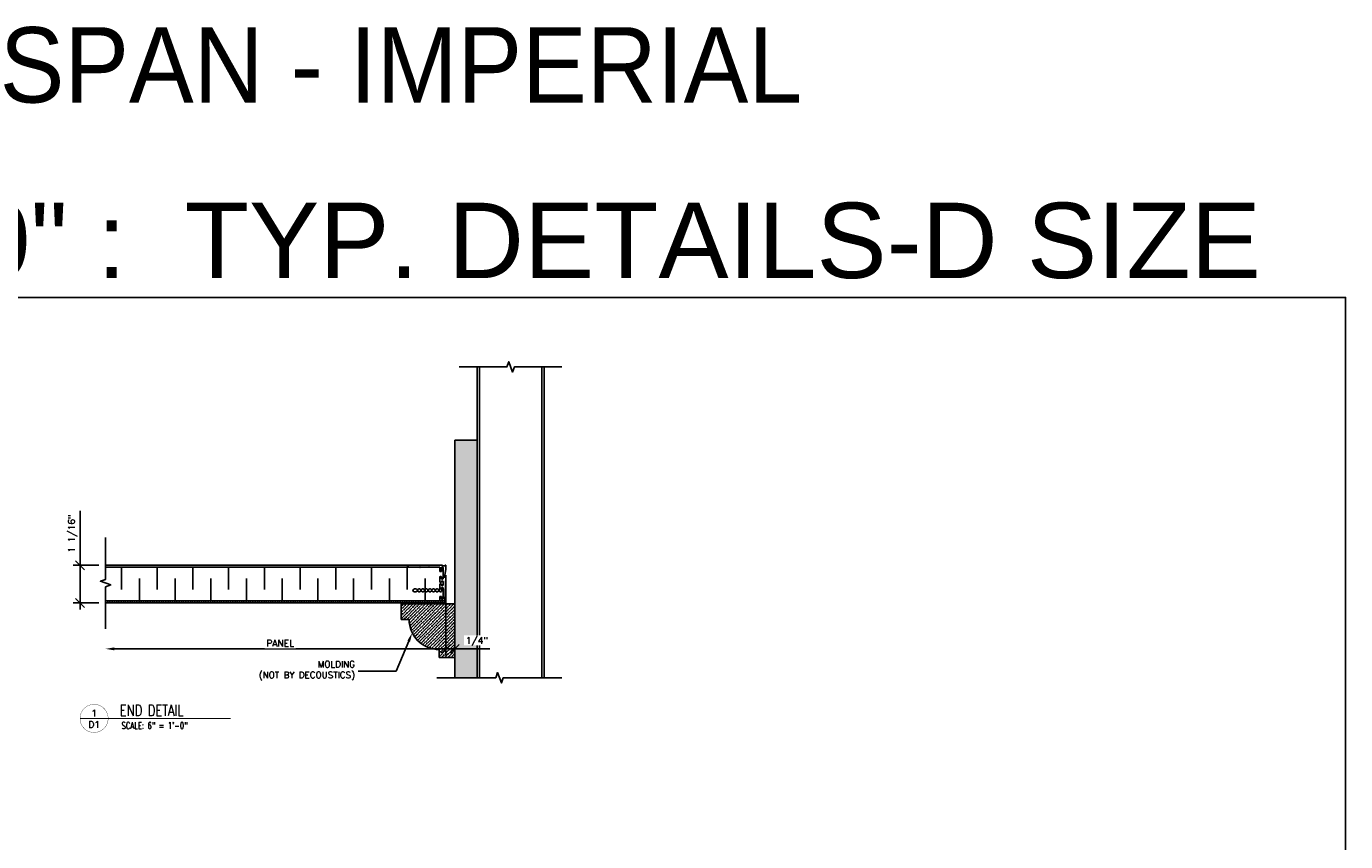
# Model space of a CAD drawing. Header units: inches. Extents: x -2964 to -2795, y 3276 to 3354.
# Tile 8 of 9: x -2931 to -2894, y 3331 to 3354. Entities that reach past the tile are written whole.
import ezdxf
from ezdxf import colors
from ezdxf.entities.mleader import LeaderData, LeaderLine
from ezdxf.enums import TextEntityAlignment as Align
from ezdxf.math import Vec2, Vec3

# ---------------------------------------------------------------- set-up
doc = ezdxf.new("R2010")
doc.units = ezdxf.units.IN
doc.header["$MEASUREMENT"] = 0
for name, color, linetype in [('1-ARCH', 1, 'Continuous'), ('1-DIM', 4, 'Continuous'), ('1-PANEL', 6, 'Continuous'), ('1-TEXT', 2, 'Continuous'), ('1-TITLE', 4, 'Continuous')]:
    doc.layers.add(name, color=color, linetype=linetype)
doc.styles.add('GEN NOTES', font='ARIALUNI.TTF')
doc.styles.add('TEXT', font='romans.shx')
doc.dimstyles.new('DIM 6-12', dxfattribs={"dimscale": 2, "dimtxt": 0.09375, "dimasz": 0.125, "dimexe": 0.09375, "dimexo": 0.09375, "dimgap": 0.03125, "dimtad": 1, "dimdec": 4, "dimzin": 3, "dimdsep": 46, "dimlunit": 5, "dimtxsty": 'TEXT', "dimblk": 'OBLIQUE', "dimcen": 0.09375, "dimdle": 0.09375, "dimclrd": 256, "dimclre": 4, "dimclrt": 2, "dimadec": 0, "dimazin": 0, "dimtfac": 1, "dimtdec": 4, "dimtmove": 0, "dimatfit": 3, "dimfxl": 0, "dimfrac": 2, "dimtolj": 1, "dimtzin": 0, "dimlwd": -1, "dimlwe": -1, "dimarcsym": 0})

# ---------------------------------------------------------------- blocks, each defined once
blk = doc.blocks.new('*U17')
at = {"layer": '1-TEXT', "color": 2, "style": 'TEXT'}
blk.add_attdef('VIEWNAME', (0.89, 0.061), '', height=0.25, dxfattribs=at)
at = {"layer": '1-TEXT', "style": 'TEXT'}
for tag, p in [('NOTE1', (0.926, -0.281)), ('NOTE2', (0.926, -0.463)), ('NOTE3', (0.926, -0.655)), ('NOTE4', (0.926, -0.832))]:
    blk.add_attdef(tag, p, '', height=0.125, dxfattribs=at)
blk.add_wipeout([(0.314, 0.283), (0.244, 0.274), (0.178, 0.248), (0.121, 0.206), (0.075, 0.152), (0.045, 0.087), (0.032, 0.018), (0.036, -0.053), (0.058, -0.12), (0.096, -0.18), (0.148, -0.229), (0.21, -0.263), (0.279, -0.281), (0.35, -0.281), (0.418, -0.263), (0.48, -0.229), (0.532, -0.18), (0.57, -0.12), (0.592, -0.053), (0.596, 0.018), (0.583, 0.087), (0.553, 0.152), (0.508, 0.206), (0.45, 0.248), (0.385, 0.274)])
at = {"layer": '1-TITLE', "const_width": 0.00651}
blk.add_lwpolyline([(0, 0, 1), (0.628, 0, 0.414214), (0.314, 0.314, 0.414214), (0, 0, 2.926408)], format="xyb", dxfattribs=at)
at = {"layer": '1-TITLE', "const_width": 0.02}
blk.add_lwpolyline([(0, 0), (3.365, 0)], dxfattribs=at)
at = {"layer": '1-TEXT', "style": 'TEXT'}
for tag, p in [('DETAIL#', (0.301, 0.094)), ('SHEET#', (0.306, -0.207))]:
    blk.add_attdef(tag, text='', height=0.125, dxfattribs=at).set_placement(p, align=Align.CENTER)
blk = doc.blocks.new('_Oblique')
at = {"color": 0, "linetype": 'ByBlock', "lineweight": -2}
blk.add_line((-0.5, -0.5), (0.5, 0.5), dxfattribs=at)
blk = doc.blocks.new('*D26')
at = {"layer": '1-DIM', "color": 4, "transparency": 16777216}
blk.add_line((-2918.95, 3338.405), (-2918.95, 3336.155), dxfattribs=at)
at = {"layer": '1-DIM', "transparency": 16777216}
blk.add_line((-2918.763, 3336.342), (-2928.228, 3336.342), dxfattribs=at)
blk.add_solid([(-2928.228, 3336.384), (-2928.228, 3336.3), (-2928.478, 3336.342)], dxfattribs=at)
at = {"layer": 'Defpoints', "color": 0, "transparency": 16777216}
for p in [(-2918.95, 3338.592), (-2928.478, 3336.342), (-2928.478, 3336.342)]:
    blk.add_point(p, dxfattribs=at)
at = {"layer": '1-DIM', "transparency": 16777216, "xscale": 0.25, "yscale": 0.25, "zscale": 0.25}
blk.add_blockref('_Oblique', (-2918.95, 3336.342), dxfattribs=at)
at = {"layer": '1-DIM', "color": 2, "transparency": 16777216, "insert": (-2923.589, 3336.498), "char_height": 0.1875, "attachment_point": 5, "style": 'TEXT', "bg_fill": 3, "box_fill_scale": 1.25, "bg_fill_color": 256, "bg_fill_true_color": 13158600, "bg_fill_transparency": 0}
blk.add_mtext('\\A1;PANEL', dxfattribs=at)
blk = doc.blocks.new('*D27')
at = {"layer": '1-DIM', "transparency": 16777216}
for p, q in [((-2929.193, 3338.682), (-2929.193, 3340.209)), ((-2929.193, 3337.439), (-2929.193, 3338.682))]:
    blk.add_line(p, q, dxfattribs=at)
at = {"layer": '1-DIM', "color": 4, "transparency": 16777216}
for p, q in [((-2928.665, 3338.682), (-2929.381, 3338.682)), ((-2928.665, 3337.627), (-2929.381, 3337.627))]:
    blk.add_line(p, q, dxfattribs=at)
at = {"layer": 'Defpoints', "color": 0, "transparency": 16777216}
for p in [(-2929.193, 3338.682), (-2928.478, 3338.682), (-2928.478, 3337.627)]:
    blk.add_point(p, dxfattribs=at)
at = {"layer": '1-DIM', "transparency": 16777216, "xscale": 0.25, "yscale": 0.25, "zscale": 0.25}
for p, rotation in [((-2929.193, 3338.682), 90), ((-2929.193, 3337.627), 270)]:
    blk.add_blockref('_Oblique', p, dxfattribs=dict(at, rotation=rotation))
at = {"layer": '1-DIM', "color": 2, "transparency": 16777216, "insert": (-2929.399, 3339.571), "char_height": 0.1875, "attachment_point": 5, "rotation": 90, "style": 'TEXT', "bg_fill": 3, "box_fill_scale": 1.25, "bg_fill_color": 256, "bg_fill_true_color": 13158600, "bg_fill_transparency": 0}
blk.add_mtext('\\A1;1 1/16"', dxfattribs=at)
blk = doc.blocks.new('*D28')
at = {"layer": '1-DIM', "color": 4, "transparency": 16777216}
for p, q in [((-2918.95, 3338.405), (-2918.95, 3336.155)), ((-2918.7, 3338.405), (-2918.7, 3336.155))]:
    blk.add_line(p, q, dxfattribs=at)
at = {"layer": '1-DIM', "transparency": 16777216}
for p, q in [((-2919.138, 3336.342), (-2918.7, 3336.342)), ((-2918.7, 3336.342), (-2917.718, 3336.342))]:
    blk.add_line(p, q, dxfattribs=at)
at = {"layer": 'Defpoints', "color": 0, "transparency": 16777216}
for p in [(-2918.95, 3338.592), (-2918.7, 3338.592), (-2918.7, 3336.342)]:
    blk.add_point(p, dxfattribs=at)
at = {"layer": '1-DIM', "transparency": 16777216, "xscale": 0.25, "yscale": 0.25, "zscale": 0.25, "rotation": 180}
blk.add_blockref('_Oblique', (-2918.95, 3336.342), dxfattribs=at)
at = {"layer": '1-DIM', "transparency": 16777216, "xscale": 0.25, "yscale": 0.25, "zscale": 0.25}
blk.add_blockref('_Oblique', (-2918.7, 3336.342), dxfattribs=at)
at = {"layer": '1-DIM', "color": 2, "transparency": 16777216, "insert": (-2918.084, 3336.547), "char_height": 0.1875, "attachment_point": 5, "style": 'TEXT', "bg_fill": 3, "box_fill_scale": 1.25, "bg_fill_color": 256, "bg_fill_true_color": 13158600, "bg_fill_transparency": 0}
blk.add_mtext('\\A1;1/4"', dxfattribs=at)

msp = doc.modelspace()

# ---------------------------------------------------------------- hatches: boundary and pattern name
at = {"layer": '1-ARCH'}
h = msp.add_hatch(dxfattribs=at)
h.set_pattern_fill('AR-SAND', color=8, scale=0.08, style=0)
h.set_pattern_definition([(37.5, (-3188.29152, -178.52046), (-0.0050394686, 0.1541459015), [0, -0.1216, 0, -0.136, 0, -0.13]), (7.5, (-3188.29152, -178.52046), (0.141582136, 0.225771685), [0, -0.0656, 0, -0.1096, 0, -0.042]), (327.5, (-3188.38992, -178.52046), (0.249131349, 0.0004527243), [0, -0.04, 0, -0.144, 0, -0.188]), (317.5, (-3188.38992, -178.52046), (0.240490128, 0.070214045), [0, -0.02, 0, -0.0944, 0, -0.108])])
h.paths.add_polyline_path([(-2918.0751, 3342.18396), (-2918.0751, 3335.53105), (-2918.7001, 3335.53105), (-2918.7001, 3342.18396)])
at = {"layer": '1-PANEL'}
h = msp.add_hatch(dxfattribs=at)
h.set_pattern_fill('ANSI31', color=8, scale=0.5, angle=45, style=0)
h.set_pattern_definition([(90, (-3189.04152, -177.084583), (-0.0625, 1e-17), [])])
h.paths.add_polyline_path([(-2918.97585, 3337.68941), (-2928.47768, 3337.68941), (-2928.47768, 3337.62691), (-2918.97585, 3337.62691)])
at = {"layer": 'Defpoints'}
h = msp.add_hatch(dxfattribs=at)
h.set_pattern_fill('ANSI36', color=8, scale=0.5)
h.set_pattern_definition([(45, (-10.675284, 1.27624), (0.0331456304, 0.121533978), [0.15625, -0.03125, 0, -0.03125])])
h.paths.add_polyline_path([(-2919.98135, 3337.16502), (-2920.2001, 3337.16502), (-2920.2001, 3337.60252), (-2918.7001, 3337.60252), (-2918.7001, 3336.10252), (-2919.1376, 3336.10252), (-2919.1376, 3336.32127, -0.41421356)])

# ---------------------------------------------------------------- linework, layer by layer
at = {"layer": '1-ARCH', "color": 8}
for p, q in [((-2918.0751, 3335.53105), (-2918.0751, 3344.23255)), ((-2918.0126, 3335.53105), (-2918.0126, 3344.23255)), ((-2916.2626, 3335.53105), (-2916.2626, 3344.23255)), ((-2916.2001, 3335.53105), (-2916.2001, 3344.23255))]:
    msp.add_line(p, q, dxfattribs=at)
at = {"layer": '1-ARCH'}
for p, q in [((-2918.0751, 3342.18396), (-2918.7001, 3342.18396)), ((-2918.7001, 3336.80896), (-2918.7001, 3342.18396)), ((-2918.0751, 3335.53105), (-2918.0751, 3342.18396)), ((-2918.7001, 3336.80896), (-2918.7001, 3335.53105))]:
    msp.add_line(p, q, dxfattribs=at)
for points in [[(-2918.7001, 3337.60252), (-2920.2001, 3337.60252), (-2920.2001, 3337.16502), (-2919.98135, 3337.16502)], [(-2918.7001, 3337.60252), (-2918.7001, 3336.10252), (-2919.1376, 3336.10252), (-2919.1376, 3336.32127)]]:
    msp.add_lwpolyline(points, dxfattribs=at)
msp.add_lwpolyline([(-2919.1376, 3336.32127, -0.41421356), (-2919.98135, 3337.16502)], format="xyb", dxfattribs=at)
at = {"layer": '1-DIM'}
for points in [[(-2918.5751, 3344.23255), (-2917.24307, 3344.23255), (-2917.19033, 3344.37743), (-2917.08487, 3344.08766), (-2917.03213, 3344.23255), (-2915.7001, 3344.23255)], [(-2919.2001, 3335.53105), (-2917.55557, 3335.53105), (-2917.50283, 3335.67593), (-2917.39737, 3335.38616), (-2917.34463, 3335.53105), (-2915.7001, 3335.53105)]]:
    msp.add_lwpolyline(points, dxfattribs=at)
at = {"layer": '1-PANEL', "linetype": 'Continuous'}
msp.add_line((-2919.12165, 3338.68234), (-2928.47768, 3338.68234), dxfattribs=at)
at = {"layer": '1-PANEL'}
for p, q in [((-2919.12165, 3338.62691), (-2928.47768, 3338.62691)), ((-2918.97585, 3337.68941), (-2928.47768, 3337.68941)), ((-2918.97585, 3337.68941), (-2918.97585, 3337.62691))]:
    msp.add_line(p, q, dxfattribs=at)
at = {"layer": '1-PANEL', "color": 8}
for p, q in [((-2928.03228, 3338.62691), (-2928.03228, 3338.00191)), ((-2927.03228, 3338.62691), (-2927.03228, 3338.00191)), ((-2926.03228, 3338.62691), (-2926.03228, 3338.00191)), ((-2925.03228, 3338.62691), (-2925.03228, 3338.00191)), ((-2924.03228, 3338.62691), (-2924.03228, 3338.00191)), ((-2923.03228, 3338.62691), (-2923.03228, 3338.00191)), ((-2922.03228, 3338.62691), (-2922.03228, 3338.00191)), ((-2921.03228, 3338.62691), (-2921.03228, 3338.00191)), ((-2920.03228, 3338.62691), (-2920.03228, 3338.00191)), ((-2927.53228, 3338.31441), (-2927.53228, 3337.68941)), ((-2926.53228, 3338.31441), (-2926.53228, 3337.68941)), ((-2925.53228, 3338.31441), (-2925.53228, 3337.68941)), ((-2924.53228, 3338.31441), (-2924.53228, 3337.68941)), ((-2923.53228, 3338.31441), (-2923.53228, 3337.68941)), ((-2922.53228, 3338.31441), (-2922.53228, 3337.68941)), ((-2921.53228, 3338.31441), (-2921.53228, 3337.68941)), ((-2920.53228, 3338.31441), (-2920.53228, 3337.68941)), ((-2919.53228, 3338.31441), (-2919.53228, 3337.68941))]:
    msp.add_line(p, q, dxfattribs=at)
at = {"layer": '1-PANEL', "color": 7}
msp.add_lwpolyline([(-2918.9501, 3338.67233), (-2918.9501, 3338.5924, -0.04254503), (-2918.9518, 3338.5724), (-2918.99134, 3338.34221), (-2918.9673, 3338.36239, -0.64926792), (-2918.95087, 3338.35438), (-2918.97585, 3337.69322, -0.40414051), (-2918.97979, 3337.68941), (-2919.11771, 3337.68941, -0.41421356), (-2919.12165, 3337.69335), (-2919.12165, 3337.79099, -0.41421356), (-2919.10197, 3337.81067), (-2919.09134, 3337.81067, -0.41421356), (-2919.07165, 3337.79099), (-2919.07165, 3337.73918, 0.41421356), (-2919.06165, 3337.72918), (-2919.0411, 3337.72918, 0.41421356), (-2919.0311, 3337.73918), (-2919.0311, 3338.05067, 0.41421356), (-2919.0411, 3338.06067), (-2919.06165, 3338.06067, 0.41421356), (-2919.07165, 3338.05067), (-2919.07165, 3337.9591, -0.41421356), (-2919.09134, 3337.93941), (-2919.11181, 3337.93941, -0.41421356), (-2919.12165, 3337.94926), (-2919.12165, 3337.95441), (-2919.17165, 3337.95441), (-2919.17165, 3337.94926, -0.41421356), (-2919.18149, 3337.93941), (-2919.21181, 3337.93941, -0.41421356), (-2919.22165, 3337.94926), (-2919.22165, 3337.95441), (-2919.27165, 3337.95441), (-2919.27165, 3337.94926, -0.41421356), (-2919.28149, 3337.93941), (-2919.31181, 3337.93941, -0.41421356), (-2919.32165, 3337.94926), (-2919.32165, 3337.95441), (-2919.37165, 3337.95441), (-2919.37165, 3337.94926, -0.41421356), (-2919.38149, 3337.93941), (-2919.41181, 3337.93941, -0.41421356), (-2919.42165, 3337.94926), (-2919.42165, 3337.95441), (-2919.47165, 3337.95441), (-2919.47165, 3337.94926, -0.41421356), (-2919.48149, 3337.93941), (-2919.51181, 3337.93941, -0.41421356), (-2919.52165, 3337.94926), (-2919.52165, 3337.95441), (-2919.57165, 3337.95441), (-2919.57165, 3337.94926, -0.41421356), (-2919.58149, 3337.93941), (-2919.61181, 3337.93941, -0.41421356), (-2919.62165, 3337.94926), (-2919.62165, 3337.95441), (-2919.67165, 3337.95441), (-2919.67165, 3337.94926, -0.41421356), (-2919.68149, 3337.93941), (-2919.71181, 3337.93941, -0.41421356), (-2919.72165, 3337.94926), (-2919.72165, 3337.95441), (-2919.77165, 3337.95441), (-2919.77165, 3337.94926, -0.41421356), (-2919.78149, 3337.93941), (-2919.83165, 3337.93941, -1), (-2919.83165, 3338.01941), (-2919.82165, 3338.01941), (-2919.78149, 3338.01941, -0.41421356), (-2919.77165, 3338.00957), (-2919.77165, 3338.00441), (-2919.72165, 3338.00441), (-2919.72165, 3338.00957, -0.41421356), (-2919.71181, 3338.01941), (-2919.68149, 3338.01941, -0.41421356), (-2919.67165, 3338.00957), (-2919.67165, 3338.00441), (-2919.62165, 3338.00441), (-2919.62165, 3338.00957, -0.41421356), (-2919.61181, 3338.01941), (-2919.58149, 3338.01941, -0.41421356), (-2919.57165, 3338.00957), (-2919.57165, 3338.00441), (-2919.52165, 3338.00441), (-2919.52165, 3338.00957, -0.41421356), (-2919.51181, 3338.01941), (-2919.48149, 3338.01941, -0.41421356), (-2919.47165, 3338.00957), (-2919.47165, 3338.00441), (-2919.42165, 3338.00441), (-2919.42165, 3338.00957, -0.41421356), (-2919.41181, 3338.01941), (-2919.38149, 3338.01941, -0.41421356), (-2919.37165, 3338.00957), (-2919.37165, 3338.00441), (-2919.32165, 3338.00441), (-2919.32165, 3338.00957, -0.41421356), (-2919.31181, 3338.01941), (-2919.28149, 3338.01941, -0.41421356), (-2919.27165, 3338.00957), (-2919.27165, 3338.00441), (-2919.22165, 3338.00441), (-2919.22165, 3338.00957, -0.41421356), (-2919.21181, 3338.01941), (-2919.18149, 3338.01941, -0.41421356), (-2919.17165, 3338.00957), (-2919.17165, 3338.00441), (-2919.12165, 3338.00441), (-2919.12165, 3338.13961, -0.41421356), (-2919.10197, 3338.1593), (-2919.09134, 3338.1593, -0.41421356), (-2919.07165, 3338.13961), (-2919.07165, 3338.13036, 0.41421356), (-2919.05197, 3338.11067), (-2919.05078, 3338.11067, 0.41421356), (-2919.0311, 3338.13036), (-2919.0311, 3338.22603, 0.41421356), (-2919.05078, 3338.24571), (-2919.05197, 3338.24571, 0.41421356), (-2919.07165, 3338.22603), (-2919.07165, 3338.22603, -0.41421356), (-2919.09134, 3338.20634), (-2919.10197, 3338.20634, -0.41421356), (-2919.12165, 3338.22603), (-2919.12165, 3338.34729, -0.41421356), (-2919.10197, 3338.36697), (-2919.09134, 3338.36697, -0.41421356), (-2919.07165, 3338.34729), (-2919.07165, 3338.30571, 0.41421356), (-2919.06165, 3338.29571), (-2919.0411, 3338.29571, 0.41421356), (-2919.0311, 3338.30571), (-2919.0311, 3338.61721, 0.41421356), (-2919.0411, 3338.62721), (-2919.06165, 3338.62721, 0.41421356), (-2919.07165, 3338.61721), (-2919.07165, 3338.52563, -0.41421356), (-2919.09134, 3338.50595), (-2919.10197, 3338.50595, -0.41421356), (-2919.12165, 3338.52563), (-2919.12165, 3338.62721), (-2919.59487, 3338.62721), (-2919.67972, 3338.64217), (-2919.67972, 3338.61737), (-2919.73554, 3338.62721), (-2919.96321, 3338.62721, -0.26047061), (-2920.02849, 3338.66772, -0.57143672), (-2920.01988, 3338.68233), (-2919.43238, 3338.68233), (-2919.42254, 3338.67248), (-2919.4127, 3338.68233), (-2919.06158, 3338.68233, -0.29774875), (-2919.03868, 3338.66737), (-2918.98869, 3338.66737), (-2918.9651, 3338.68099, -0.57735027)], format="xyb", close=True, dxfattribs=at)
at = {"layer": 'Defpoints', "color": 3}
msp.add_lwpolyline([(-2953.00477, 3346.18085), (-2893.76196, 3346.18085), (-2893.76196, 3300.18085), (-2953.00477, 3300.18085)], close=True, dxfattribs=at)

# ---------------------------------------------------------------- texts
at = {"layer": '1-TEXT', "char_height": 2.109375, "attachment_point": 4, "style": 'GEN NOTES'}
for s, insert, width in [('\\pi11.143;SPAN - IMPERIAL', (-2944.50505, 3352.67517), 46.4539595), ('\\pi1.1839;SCALE: 6" = 1\'-0" :  TYP. DETAILS-D SIZE ', (-2953.92771, 3347.7616), 58.693524)]:
    msp.add_mtext(s, dxfattribs=dict(at, insert=insert, width=width))

# ---------------------------------------------------------------- next in the draw order: block references
at = {"layer": '1-TITLE'}
ref = msp.add_blockref('*U17', (-2929.19324, 3334.3943), dxfattribs=dict(at, xscale=1.254172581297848, yscale=1.254172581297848, zscale=1.254172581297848))
ref.add_attrib('VIEWNAME', 'END DETAIL', (-2928.0769, 3334.46346), dxfattribs={"color": 2, "height": 0.312495, "style": 'TEXT', "width": 0.75})
ref.add_attrib('DETAIL#', '1', dxfattribs={"color": 2, "height": 0.1875, "style": 'TEXT'}).set_placement((-2928.79915, 3334.53807), align=Align.MIDDLE_CENTER)
ref.add_attrib('SHEET#', 'D1', dxfattribs={"color": 2, "height": 0.1875, "style": 'TEXT'}).set_placement((-2928.79915, 3334.22452), align=Align.MIDDLE_CENTER)
ref.add_attrib('NOTE1', 'SCALE: 6" = 1\'-0"', dxfattribs={"color": 2, "height": 0.1875, "style": 'TEXT', "width": 0.75}).set_placement((-2928.0317, 3334.04231), align=Align.BOTTOM_LEFT)

# ---------------------------------------------------------------- next in the draw order: dimensions: what is measured, and where the dimension line sits
at = {"layer": '1-DIM'}
dim = msp.add_linear_dim(base=(-2929.19324, 3338.68234), p1=(-2928.47768, 3337.62691), p2=(-2928.47768, 3338.68234), angle=90, dimstyle='DIM 6-12', override={"dimpost": '"'}, dxfattribs=at)
dim.commit()
dim.dimension.update_dxf_attribs({"geometry": '*D27', "text_midpoint": (-2929.3986, 3339.57074)})

# ---------------------------------------------------------------- next in the draw order: linework, layer by layer
msp.add_lwpolyline([(-2928.47768, 3339.45896), (-2928.47768, 3338.28781), (-2928.62257, 3338.23508), (-2928.33279, 3338.12961), (-2928.47768, 3338.07687), (-2928.47768, 3336.90572)], dxfattribs=at)
at = {"layer": '1-PANEL'}
msp.add_line((-2928.47768, 3337.62691), (-2918.97585, 3337.62691), dxfattribs=at)

# ---------------------------------------------------------------- next in the draw order: dimensions: what is measured, and where the dimension line sits
at = {"layer": '1-DIM'}
dim = msp.add_linear_dim(base=(-2928.47768, 3336.34203), p1=(-2918.9501, 3338.5924), p2=(-2928.47768, 3336.34203), angle=180, text='PANEL', dimstyle='DIM 6-12', override={"dimpost": '"', "dimblk1": 'Oblique', "dimsah": 1}, dxfattribs=at)
dim.commit()
dim.dimension.update_dxf_attribs({"geometry": '*D26', "text_midpoint": (-2923.58889, 3336.49828)})

# ---------------------------------------------------------------- next in the draw order: dimensions: what is measured, and where the dimension line sits
dim = msp.add_linear_dim(base=(-2918.7001, 3336.34203), p1=(-2918.9501, 3338.5924), p2=(-2918.7001, 3338.5924), angle=180, dimstyle='DIM 6-12', override={"dimpost": '"'}, dxfattribs=at)
dim.commit()
dim.dimension.update_dxf_attribs({"geometry": '*D28', "text_midpoint": (-2918.08403, 3336.54739)})

# ---------------------------------------------------------------- next in the draw order: leaders
at = {"layer": '1-TEXT'}
ml = msp.add_multileader_mtext('Standard', dxfattribs=at)
ml.set_content('MOLDING\\P(NOT BY DECOUSTICS)', color=256, style='TEXT')
ml.set_leader_properties(color=4, linetype='ByLayer', lineweight=-1)
ml.build(insert=Vec2(0, 0))
ml.multileader.update_dxf_attribs({"text_left_attachment_type": 2, "text_right_attachment_type": 2, "dogleg_length": 0.36, "arrow_head_size": 0.25})
ctx = ml.context
ctx.base_point, ctx.char_height, ctx.arrow_head_size, ctx.landing_gap_size, ctx.plane_origin = Vec3(-2924.59389, 3335.71425), 0.18, 0.25, 0.09, Vec3(-2919.41115, 3336.19206)
ctx.left_attachment, ctx.right_attachment, ctx.text_align_type = 2, 2, 2
notes = []
notes.append((ctx, [(0, (1, 1, 0), (-2920.33937, 3335.71425), (-1, 0), 1.06594, [(0, [(-2919.89379, 3336.79073)], 0, [])])]))
ctx.mtext.insert, ctx.mtext.width, ctx.mtext.alignment, ctx.mtext.flow_direction = Vec3(-2921.49532, 3336.00139), 3.215204, 3, 5
for ctx, leaders in notes:
    for number, flags, end, landing, length, lines in leaders:
        leader = LeaderData()
        leader.index, (leader.has_last_leader_line, leader.has_dogleg_vector, leader.attachment_direction) = number, flags
        leader.last_leader_point, leader.dogleg_vector, leader.dogleg_length = Vec3(end), Vec3(landing), length
        for number, points, colour, breaks in lines:
            line = LeaderLine()
            line.index, line.vertices, line.color, line.breaks = number, Vec3.list(points), colors.encode_raw_color(colour), breaks
            leader.lines.append(line)
        ctx.leaders.append(leader)

doc.saveas('drawing.dxf')
